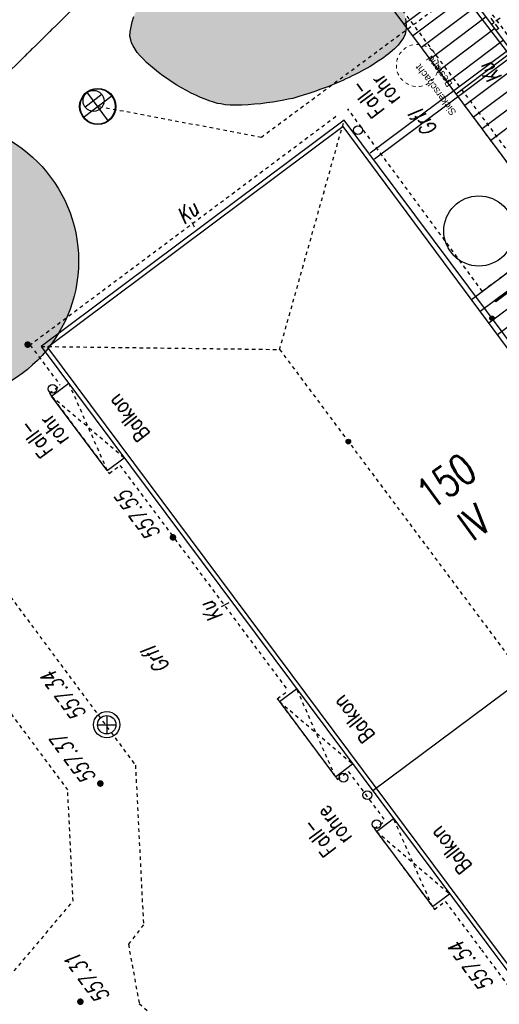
# Model space of a CAD drawing. Header units: metres. Extents: x 2 to 485, y 6 to 594.
# Tile 91 of 176: x 254 to 268, y 329 to 357. Entities that reach past the tile are written whole.
import ezdxf
from ezdxf.enums import TextEntityAlignment as Align

# ---------------------------------------------------------------- set-up
doc = ezdxf.new("R2010")
doc.units = ezdxf.units.M
doc.header["$LTSCALE"] = 0.0125
for name, pattern in [('237-14_Züricher Str._GL_3_RW_2014-11-28_bea$0$STRICHLINIE2', [9.525, 6.35, -3.175]), ('260241_A_bea$0$GESTRICHELTX2', [0.7, 0.5, -0.2]), ('260241_A_bea$0$PUNKTIERT', [0.2, 0, -0.2]), ('GESTRICHELT', [0.4, 0.2, -0.2]), ('GEWOFAG_Hof 2_141023_Grundriss_bea$0$AUSGEZOGEN', [0]), ('GEWOFAG_Hof 2_141023_Grundriss_bea$0$VERDECKT2_S2', [0.15, 0.1, -0.05])]:
    doc.linetypes.add(name, pattern=pattern)
for name, color, linetype in [('237-14_Züricher Str._GL_3_RW_2014-11-28_bea$0$_GRU_Medien', 230, 'Continuous'), ('237-14_Züricher Str._GL_3_RW_2014-11-28_bea$0$_GRU_Regenwasser', 150, '237-14_Züricher Str._GL_3_RW_2014-11-28_bea$0$STRICHLINIE2'), ('237-14_Züricher Str._GL_3_RW_2014-11-28_bea$0$_GRU_Symbole', 51, 'Continuous'), ('260241_A_bea$0$B07_FLSTGR', 9, 'Continuous'), ('260241_A_bea$0$B10_GEBAEUDE', 1, 'Continuous'), ('260241_A_bea$0$B13_GEB_ZUBEHOER', 12, 'Continuous'), ('260241_A_bea$0$B14_GEB_ZUB_GESTR', 12, 'Continuous'), ('260241_A_bea$0$B15_GEB_TXT', 12, 'Continuous'), ('260241_A_bea$0$B25_EINFASS_GEPKT', 7, '260241_A_bea$0$PUNKTIERT'), ('260241_A_bea$0$B28_VEINFASS_TXT', 5, 'Continuous'), ('260241_A_bea$0$B30_BEWSYM', 3, 'Continuous'), ('260241_A_bea$0$B31_BEWLIN', 3, 'Continuous'), ('260241_A_bea$0$B34_ZUBEHOER_1', 6, 'Continuous'), ('260241_A_bea$0$B53_HAUPTHOEHEN', 4, 'Continuous'), ('260241_A_bea$0$B54_HOEHEN', 253, 'Continuous'), ('f_baum', 3, 'Continuous'), ('f_fahrrad', 201, 'Continuous'), ('f_feuerwehr', 10, 'Continuous'), ('f_schraff', 251, 'Continuous'), ('f_weg', 2, 'Continuous')]:
    doc.layers.add(name, color=color, linetype=linetype)
doc.layers.add('260241_A_bea$0$f_fill_baum', color=86, linetype='Continuous', lineweight=18)
doc.layers.add('GEWOFAG_Hof 2_141023_Grundriss_bea$0$STANDARD', color=7, linetype='GEWOFAG_Hof 2_141023_Grundriss_bea$0$AUSGEZOGEN', lineweight=13)
doc.styles.add('260241_A_bea$0$ROMANS', font='ROMANS')
doc.styles.add('GEWOFAG_Hof 2_141023_Grundriss_bea$0$ARIAL', font='arial.ttf')

# ---------------------------------------------------------------- blocks, each defined once
blk = doc.blocks.new('260241_A_bea$0$HOEHENPKT_ZENTR')
at = {"const_width": 0.75}
blk.add_lwpolyline([(-0.375, 0, 1), (0.375, 0, 1)], format="xyb", close=True, dxfattribs=at)
blk = doc.blocks.new('260241_A_bea$0$PAPIERK_RUND')
blk.add_circle((0, 0), 0.5)
blk = doc.blocks.new('260241_A_bea$0$Hoehenpunkt_einfach')
at = {"lineweight": -2}
blk.add_hatch(color=256, dxfattribs=at).paths.add_polyline_path([(0, 0.105, -1), (0, -0.105, -1)], flags=0)
blk.add_circle((0, 0), 0.105, dxfattribs=at)
blk = doc.blocks.new('237-14_Züricher Str._GL_3_RW_2014-11-28_bea$0$Schacht')
for p, q in [((0, 0.517), (0, -0.517)), ((-0.517, 0), (0.517, 0))]:
    blk.add_line(p, q)
for radius in [0.517, 0.5]:
    blk.add_circle((0, 0), radius)

msp = doc.modelspace()

# ---------------------------------------------------------------- hatches: boundary and pattern name
at = {"layer": '260241_A_bea$0$f_fill_baum'}
h = msp.add_hatch(color=256, dxfattribs=at)
h.dxf.hatch_style = 1
h.paths.add_polyline_path([(264.376, 359.05), (264.441, 359.003), (264.508, 358.939), (264.576, 358.862), (264.644, 358.785), (264.713, 358.695), (264.781, 358.595), (264.849, 358.495), (264.916, 358.386), (264.981, 358.272), (265.046, 358.158), (265.108, 358.039), (265.165, 357.918), (265.222, 357.797), (265.274, 357.674), (265.319, 357.554), (265.364, 357.435), (265.403, 357.318), (265.433, 357.207), (265.463, 357.096), (265.485, 356.991), (265.496, 356.896), (265.506, 356.801), (265.506, 356.716), (265.493, 356.645), (265.475, 356.542), (265.425, 356.438), (265.35, 356.334), (265.274, 356.23), (265.172, 356.126), (265.051, 356.023), (264.991, 355.972), (264.926, 355.921), (264.856, 355.871), (264.786, 355.82), (264.712, 355.77), (264.635, 355.721), (264.558, 355.672), (264.478, 355.624), (264.396, 355.577), (264.314, 355.531), (264.229, 355.485), (264.143, 355.441), (264.056, 355.396), (263.968, 355.352), (263.879, 355.31), (263.789, 355.267), (263.699, 355.226), (263.608, 355.186), (263.518, 355.146), (263.428, 355.108), (263.338, 355.072), (263.249, 355.036), (263.161, 355.002), (263.074, 354.97), (262.899, 354.905), (262.73, 354.848), (262.574, 354.8), (262.417, 354.752), (262.273, 354.713), (262.148, 354.685), (262.024, 354.657), (261.872, 354.63), (261.706, 354.606), (261.54, 354.582), (261.361, 354.561), (261.182, 354.546), (261.003, 354.531), (260.824, 354.523), (260.66, 354.523), (260.496, 354.523), (260.347, 354.532), (260.226, 354.553), (260.128, 354.57), (260.017, 354.601), (259.897, 354.644), (259.777, 354.686), (259.648, 354.739), (259.515, 354.801), (259.383, 354.864), (259.246, 354.935), (259.11, 355.013), (258.974, 355.092), (258.839, 355.177), (258.709, 355.266), (258.578, 355.355), (258.452, 355.448), (258.336, 355.542), (258.22, 355.637), (258.113, 355.734), (258.02, 355.83), (257.927, 355.926), (257.848, 356.022), (257.787, 356.114), (257.725, 356.206), (257.682, 356.295), (257.662, 356.378), (257.637, 356.483), (257.641, 356.61), (257.669, 356.751), (257.697, 356.891), (257.749, 357.046), (257.82, 357.209), (257.856, 357.291), (257.896, 357.375), (257.941, 357.46), (257.985, 357.544), (258.033, 357.629), (258.085, 357.714), (258.137, 357.8), (258.193, 357.886), (258.252, 357.971), (258.311, 358.057), (258.373, 358.142), (258.437, 358.226), (258.501, 358.309), (258.567, 358.391), (258.634, 358.47), (258.701, 358.549), (258.77, 358.626), (258.84, 358.7), (258.91, 358.774), (258.981, 358.845), (259.052, 358.912), (259.124, 358.979), (259.197, 359.042), (259.269, 359.1), (259.34, 359.158), (259.411, 359.211), (259.481, 359.258), (259.552, 359.305), (259.622, 359.347), (259.69, 359.382), (259.826, 359.452), (259.956, 359.495), (260.075, 359.505), (260.194, 359.516), (260.377, 359.501), (260.561, 359.48), (260.745, 359.458), (260.93, 359.43), (261.055, 359.418), (261.162, 359.406), (261.284, 359.4), (261.416, 359.396), (261.548, 359.392), (261.691, 359.39), (261.841, 359.389), (261.991, 359.388), (262.148, 359.388), (262.308, 359.386), (262.468, 359.385), (262.631, 359.383), (262.792, 359.378), (262.953, 359.372), (263.112, 359.363), (263.265, 359.35), (263.418, 359.337), (263.566, 359.319), (263.704, 359.295), (263.842, 359.27), (263.97, 359.239), (264.083, 359.199), (264.196, 359.158), (264.295, 359.109)])
h = msp.add_hatch(color=256, dxfattribs=at)
h.dxf.hatch_style = 1
edge = h.paths.add_edge_path()
edge.add_ellipse((252.174, 350.079), major_axis=(-2.828, 2.828), ratio=1, start_angle=0, end_angle=360)

# ---------------------------------------------------------------- linework, layer by layer
at = {"color": 252}
for p, q in [((256.976, 337.134), (256.976, 336.609)), ((256.713, 336.871), (257.238, 336.871))]:
    msp.add_line(p, q, dxfattribs=at)
for centre, major_axis, start_param, end_param in [((264.132, 353.806), (0.0884, 0.0884), 5.497787, 11.780972), ((255.434, 346.439), (0.0884, 0.0884), 5.497787, 11.780972), ((256.976, 336.871), (-0.265, 0.265), 3.926991, 10.210176), ((256.976, 336.871), (-0.186, 0.186), 3.926991, 10.210176), ((263.718, 335.364), (0.0884, 0.0884), 5.497787, 11.780972), ((264.398, 334.864), (0.0884, 0.0884), 5.497787, 11.780972), ((264.662, 334.04), (0.0884, 0.0884), 5.497787, 11.780972)]:
    msp.add_ellipse(centre, major_axis=major_axis, ratio=1, start_param=start_param, end_param=end_param, dxfattribs=at)
at = {"layer": '237-14_Züricher Str._GL_3_RW_2014-11-28_bea$0$_GRU_Medien'}
for p, q in [((288.446, 371.012), (264.476, 353.154)), ((288.566, 370.852), (264.601, 352.985))]:
    msp.add_line(p, q, dxfattribs=at)
at = {"layer": '237-14_Züricher Str._GL_3_RW_2014-11-28_bea$0$_GRU_Regenwasser', "ltscale": 0.05}
for p, q in [((269.655, 359.719), (261.381, 353.602)), ((261.381, 353.602), (256.72, 354.481))]:
    msp.add_line(p, q, dxfattribs=at)
at = {"layer": '237-14_Züricher Str._GL_3_RW_2014-11-28_bea$0$_GRU_Symbole'}
msp.add_line((256.841, 354.821), (256.36, 354.462), dxfattribs=at)
msp.add_circle((256.601, 354.641), 0.3, dxfattribs=at)
at = {"layer": '260241_A_bea$0$B07_FLSTGR', "color": 30, "linetype": 'Continuous'}
msp.add_line((322.482, 284.91), (252.442, 377), dxfattribs=at)
at = {"layer": '260241_A_bea$0$B10_GEBAEUDE', "color": 7, "linetype": 'Continuous'}
for p, q in [((263.713, 353.913), (255.285, 347.614)), ((269.46, 346.149), (263.713, 353.913)), ((255.285, 347.614), (267.927, 330.671)), ((273.187, 341.424), (264.557, 334.987)), ((267.927, 330.671), (295.091, 294.237))]:
    msp.add_line(p, q, dxfattribs=at)
at = {"layer": '260241_A_bea$0$B13_GEB_ZUBEHOER', "color": 7, "linetype": 'Continuous'}
for p, q in [((263.74, 354.095), (255.112, 347.646)), ((269.628, 346.198), (263.74, 354.095)), ((255.112, 347.646), (267.831, 330.599)), ((255.404, 346.232), (255.894, 346.598)), ((256.99, 344.112), (255.404, 346.232)), ((256.99, 344.112), (257.477, 344.476)), ((261.893, 337.531), (262.385, 337.898)), ((261.893, 337.531), (263.489, 335.391)), ((263.489, 335.391), (263.981, 335.758)), ((264.656, 333.832), (265.146, 334.198)), ((264.656, 333.832), (266.253, 331.692)), ((266.253, 331.692), (266.742, 332.058)), ((267.831, 330.599), (295.073, 294.061))]:
    msp.add_line(p, q, dxfattribs=at)
at = {"layer": '260241_A_bea$0$B14_GEB_ZUB_GESTR', "color": 7, "linetype": '260241_A_bea$0$GESTRICHELTX2'}
for p, q in [((261.902, 347.56), (263.74, 354.095)), ((255.112, 347.646), (261.902, 347.56)), ((261.902, 347.56), (304.202, 290.83)), ((255.894, 346.598), (256.99, 344.112)), ((255.404, 346.232), (257.477, 344.476)), ((263.489, 335.391), (262.385, 337.898)), ((261.893, 337.531), (263.981, 335.758)), ((266.253, 331.692), (265.146, 334.198)), ((264.656, 333.832), (266.742, 332.058))]:
    msp.add_line(p, q, dxfattribs=at)
at = {"layer": '260241_A_bea$0$B25_EINFASS_GEPKT', "color": 7, "linetype": '260241_A_bea$0$PUNKTIERT', "ltscale": 0.5}
for p, q in [((261.254, 366.068), (272.569, 350.923)), ((247.807, 349.186), (260.794, 361.964)), ((263.729, 359.464), (269.397, 351.858)), ((267.675, 349.216), (263.844, 354.411)), ((263.504, 354.193), (254.796, 347.685)), ((268.888, 350.115), (267.675, 349.216)), ((247.807, 349.186), (257.794, 335.716)), ((254.796, 347.685), (255.65, 346.541)), ((255.344, 346.312), (255.65, 346.541)), ((255.344, 346.312), (257.049, 344.032)), ((248.52, 344.88), (255.865, 335.011)), ((257.049, 344.032), (257.352, 344.258)), ((257.352, 344.258), (258.795, 342.324)), ((258.795, 342.324), (262.14, 337.841)), ((261.833, 337.611), (262.14, 337.841)), ((261.833, 337.611), (263.549, 335.311)), ((257.794, 335.716), (258.023, 331.171)), ((263.549, 335.311), (263.857, 335.541)), ((263.857, 335.541), (264.902, 334.14)), ((256.018, 331.846), (255.865, 335.011)), ((264.596, 333.912), (264.902, 334.14)), ((264.596, 333.912), (266.312, 331.612)), ((253.569, 328.942), (256.018, 331.846)), ((266.312, 331.612), (266.618, 331.84)), ((266.618, 331.84), (267.646, 330.462)), ((258.023, 331.171), (257.593, 330.619)), ((257.593, 330.619), (257.901, 328.93)), ((267.646, 330.462), (271.424, 325.395)), ((257.901, 328.93), (260.177, 326.918))]:
    msp.add_line(p, q, dxfattribs=at)
at = {"layer": '260241_A_bea$0$B28_VEINFASS_TXT', "color": 252, "linetype": 'Continuous'}
for p, q in [((259.481, 351.041), (259.412, 351.176)), ((260.457, 340.347), (260.232, 340.226))]:
    msp.add_line(p, q, dxfattribs=at)
at = {"layer": '260241_A_bea$0$B31_BEWLIN', "linetype": 'Continuous'}
msp.add_lwpolyline([(265.485, 356.991), (265.496, 356.896), (265.506, 356.801), (265.506, 356.716), (265.493, 356.645), (265.475, 356.542), (265.425, 356.438), (265.35, 356.334), (265.274, 356.23), (265.172, 356.126), (265.051, 356.023), (264.991, 355.972), (264.926, 355.921), (264.856, 355.871), (264.786, 355.82), (264.712, 355.77), (264.635, 355.721), (264.558, 355.672), (264.478, 355.624), (264.396, 355.577), (264.314, 355.531), (264.229, 355.485), (264.143, 355.441), (264.056, 355.396), (263.968, 355.352), (263.879, 355.31), (263.789, 355.267), (263.699, 355.226), (263.608, 355.186), (263.518, 355.146), (263.428, 355.108), (263.338, 355.072), (263.249, 355.036), (263.161, 355.002), (263.074, 354.97), (262.899, 354.905), (262.73, 354.848), (262.574, 354.8), (262.417, 354.752), (262.273, 354.713), (262.148, 354.685), (262.024, 354.657), (261.872, 354.63), (261.706, 354.606), (261.54, 354.582), (261.361, 354.561), (261.182, 354.546), (261.003, 354.531), (260.824, 354.523), (260.66, 354.523), (260.496, 354.523), (260.347, 354.532), (260.226, 354.553), (260.128, 354.57), (260.017, 354.601), (259.897, 354.644), (259.777, 354.686), (259.648, 354.739), (259.515, 354.801), (259.383, 354.864), (259.246, 354.935), (259.11, 355.013), (258.974, 355.092), (258.839, 355.177), (258.709, 355.266), (258.578, 355.355), (258.452, 355.448), (258.336, 355.542), (258.22, 355.637), (258.113, 355.734), (258.02, 355.83), (257.927, 355.926), (257.848, 356.022), (257.787, 356.114), (257.725, 356.206), (257.682, 356.295), (257.662, 356.378), (257.637, 356.483), (257.641, 356.61), (257.669, 356.751), (257.697, 356.891), (257.749, 357.046)], dxfattribs=at)
at = {"layer": 'f_baum'}
msp.add_circle((267.576, 350.936), 1, dxfattribs=at)
at = {"layer": 'f_fahrrad'}
msp.add_lwpolyline([(268.472, 349.227), (268.057, 348.917), (268.039, 348.941), (268.454, 349.251)], close=True, dxfattribs=at)
at = {"layer": 'f_feuerwehr', "linetype": 'GESTRICHELT'}
msp.add_line((315.896, 289.209), (266.222, 355.785), dxfattribs=at)
at = {"layer": 'f_schraff', "linetype": 'Continuous'}
for p, q in [((267.047, 358.024), (265.442, 356.819)), ((267.294, 357.693), (265.69, 356.488)), ((267.54, 357.362), (265.937, 356.158)), ((267.787, 357.031), (266.184, 355.827)), ((268.015, 356.873), (267.924, 356.996)), ((268.015, 356.873), (267.945, 356.821)), ((268.141, 356.705), (268.049, 356.828)), ((268.183, 356.999), (268.061, 356.908)), ((268.034, 356.7), (266.431, 355.497)), ((268.141, 356.705), (268.07, 356.653)), ((268.281, 356.37), (266.679, 355.166)), ((268.528, 356.039), (266.926, 354.836)), ((268.774, 355.708), (267.173, 354.505)), ((269.021, 355.377), (267.421, 354.175)), ((269.268, 355.046), (267.668, 353.844)), ((269.515, 354.715), (267.915, 353.514)), ((271.736, 351.738), (267.615, 348.642)), ((271.983, 351.407), (267.861, 348.311)), ((272.23, 351.076), (268.107, 347.98)), ((268.91, 350.131), (267.369, 348.974))]:
    msp.add_line(p, q, dxfattribs=at)
at = {"layer": 'f_weg'}
for p, q in [((272.906, 350.17), (261.798, 365.059)), ((269.887, 350.873), (261.238, 362.464)), ((254.04, 355.32), (258.67, 359.875)), ((267.362, 348.984), (269.89, 350.875))]:
    msp.add_line(p, q, dxfattribs=at)
at = {"layer": 'GEWOFAG_Hof 2_141023_Grundriss_bea$0$STANDARD', "color": 7, "linetype": 'GEWOFAG_Hof 2_141023_Grundriss_bea$0$VERDECKT2_S2', "lineweight": 13}
msp.add_circle((265.825, 355.651), 0.6, dxfattribs=at)

# ---------------------------------------------------------------- block references
at = {"layer": '237-14_Züricher Str._GL_3_RW_2014-11-28_bea$0$_GRU_Symbole', "linetype": '237-14_Züricher Str._GL_3_RW_2014-11-28_bea$0$STRICHLINIE2', "ltscale": 0.05, "zscale": 0.001, "rotation": 126.7275850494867}
msp.add_blockref('237-14_Züricher Str._GL_3_RW_2014-11-28_bea$0$Schacht', (256.72, 354.481), dxfattribs=at)
at = {"layer": '260241_A_bea$0$B30_BEWSYM', "xscale": 8, "yscale": 8}
msp.add_blockref('260241_A_bea$0$PAPIERK_RUND', (252.174, 350.079), dxfattribs=at)
at = {"layer": '260241_A_bea$0$B54_HOEHEN', "color": 252, "xscale": 0.625, "yscale": 0.625, "zscale": 0.625}
for p in [(267.951, 348.447), (263.858, 344.936)]:
    msp.add_blockref('260241_A_bea$0$Hoehenpunkt_einfach', p, dxfattribs=at)
at = {"layer": '260241_A_bea$0$B54_HOEHEN', "color": 252, "xscale": 0.125, "yscale": 0.125}
for p in [(254.725, 347.699), (258.862, 342.209), (256.794, 335.196), (256.226, 328.982)]:
    msp.add_blockref('260241_A_bea$0$HOEHENPKT_ZENTR', p, dxfattribs=at)

# ---------------------------------------------------------------- texts
at = {"layer": '260241_A_bea$0$B15_GEB_TXT', "color": 7, "style": '260241_A_bea$0$ROMANS', "width": 0.75}
for s, height, rotation, p in [('Balkon', 0.45, 127.9062, (258.228, 345.157)), ('150', 0.875, 35.9865, (266.222, 342.96)), ('IV', 0.875, 35.9865, (267.397, 342.069)), ('Balkon', 0.45, 127.9062, (264.636, 336.579)), ('Balkon', 0.45, 127.9062, (267.401, 332.85))]:
    msp.add_text(s, height=height, rotation=rotation, dxfattribs=at).set_placement(p)
at = {"layer": '260241_A_bea$0$B28_VEINFASS_TXT', "color": 252, "style": '260241_A_bea$0$ROMANS', "oblique": 15, "width": 0.75}
for s, rotation, p in [('Ku', 127.18, (268.08, 355.553)), ('Grfl', 127.9143, (266.185, 354.14)), ('Ku', 38.9232, (259.407, 351.288)), ('Ku', 125.3767, (260.137, 340.205)), ('Grfl', 126.7027, (258.56, 338.843))]:
    msp.add_text(s, height=0.45, rotation=rotation, dxfattribs=at).set_placement(p, align=Align.CENTER)
at = {"layer": '260241_A_bea$0$B34_ZUBEHOER_1', "color": 252, "style": '260241_A_bea$0$ROMANS', "width": 0.75}
for s, rotation, p in [('rohr', 126.6418, (265.361, 354.711)), ('Fall-', 126.6418, (264.91, 354.375)), ('rohr', 126.6418, (255.92, 345.018)), ('Fall-', 126.6418, (255.468, 344.682)), ('rohre', 126.8917, (263.982, 333.663)), ('Fall-', 126.8917, (263.532, 333.325))]:
    msp.add_text(s, height=0.45, rotation=rotation, dxfattribs=at).set_placement(p)
at = {"layer": '260241_A_bea$0$B53_HAUPTHOEHEN', "color": 252, "style": '260241_A_bea$0$ROMANS', "oblique": 15, "width": 0.75}
for s, p in [('557.55', (258.527, 342.32)), ('557.34', (256.412, 337.184)), ('557.37', (256.693, 335.378)), ('557.54', (268.022, 329.478))]:
    msp.add_text(s, height=0.45, rotation=126.6418, dxfattribs=at).set_placement(p)
msp.add_text('557.31', height=0.45, rotation=126.6418, dxfattribs=at).set_placement((256.729, 328.869), align=Align.TOP_LEFT)
at = {"layer": 'GEWOFAG_Hof 2_141023_Grundriss_bea$0$STANDARD', "color": 7, "linetype": 'GEWOFAG_Hof 2_141023_Grundriss_bea$0$AUSGEZOGEN', "lineweight": 18, "insert": (265.745, 355.591), "char_height": 0.2, "width": 1.84702, "attachment_point": 3, "rotation": 126.7221, "line_spacing_factor": 1.204819, "style": 'GEWOFAG_Hof 2_141023_Grundriss_bea$0$ARIAL'}
msp.add_mtext('{\\fArial|i0|b0;\\H0.200000;\\W1.000000;\\C7;Sickerschacht}\\P{\\fArial|i0|b0;\\H0.200000;\\W1.000000;\\C7;Bestand}\\P', dxfattribs=at)

doc.saveas('drawing.dxf')
